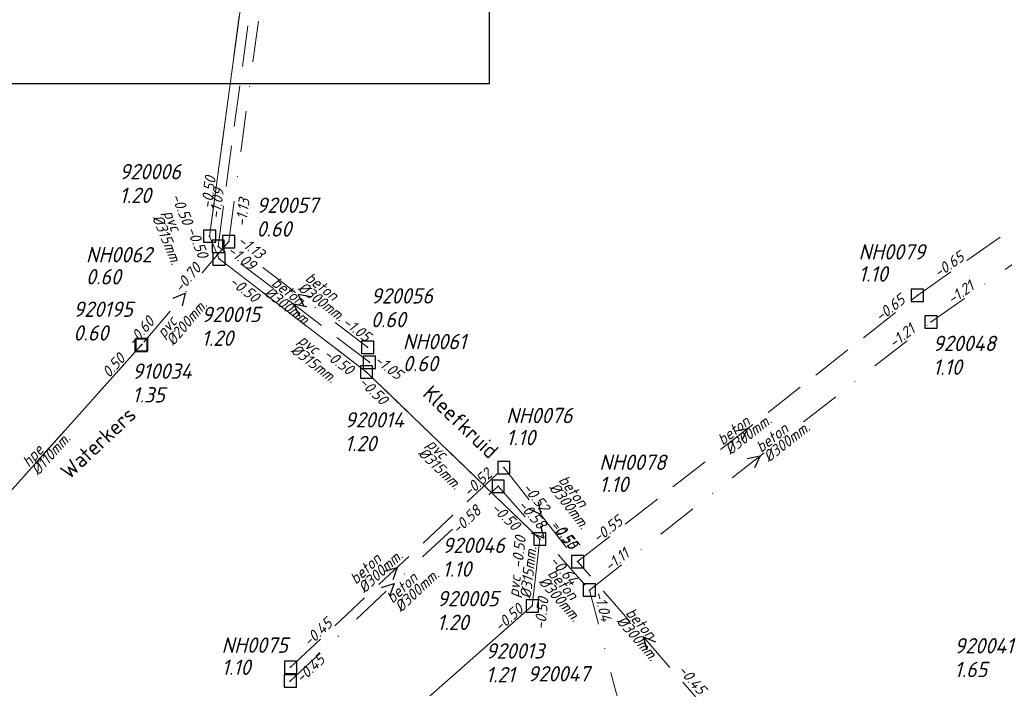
# Model space of a CAD drawing. Header units: metres. Extents: x 152202 to 157341, y 461610 to 468701.
# Tile 202 of 238: x 154324 to 154445, y 468050 to 468132. Entities that reach past the tile are written whole.
import ezdxf
from ezdxf.enums import TextEntityAlignment as Align
from ezdxf.lldxf.tags import DXFTag

# ---------------------------------------------------------------- set-up
doc = ezdxf.new("R2010")
doc.units = ezdxf.units.M
doc.header["$PDMODE"] = 64
doc.header["$PDSIZE"] = 1.5
doc.linetypes.add('RI-HWA', pattern=[7.4, 5, -2.4])
doc.linetypes.add('RI-VWA', pattern=[11, 5, -3, 0, -3])
doc.layers.get('0').update_dxf_attribs({"linetype": 'CONTINUOUS'})
doc.layers.get('DEFPOINTS').update_dxf_attribs({"linetype": 'CONTINUOUS'})
for name, color, linetype, lineweight in [('B-OI-RI-DRUK-G', 190, 'RI-PERS', 18), ('B-OI-RI-HWA-BOB-T18', 150, 'CONTINUOUS', 18), ('B-OI-RI-HWA-MATERIAAL-T18', 150, 'CONTINUOUS', 18), ('B-OI-RI-HWA-PUTDEKSELHOOGTE-T25', 150, 'CONTINUOUS', 25), ('B-OI-RI-HWA-PUTNUMMER-T25', 150, 'CONTINUOUS', 25), ('B-OI-RI-HWA_DIAMETER-T18', 150, 'CONTINUOUS', 18), ('B-OI-RI-HWA_RIOOLPUT-S', 150, 'CONTINUOUS', 25), ('B-OI-RI-HWA_TRANSPORTLEIDING-G', 150, 'RI-HWA', 18), ('B-OI-RI-STROOMRICHTING-S', 252, 'CONTINUOUS', 25), ('B-OI-RI-VWA-BOB-T18', 34, 'CONTINUOUS', 18), ('B-OI-RI-VWA-DIAMETER-T18', 34, 'CONTINUOUS', 18), ('B-OI-RI-VWA-MATERIAAL-T18', 34, 'CONTINUOUS', 18), ('B-OI-RI-VWA_PUTDEKSELHOOGTE-T25', 34, 'CONTINUOUS', 25), ('B-OI-RI-VWA_PUTNUMMER-T25', 34, 'CONTINUOUS', 25), ('B-OI-RI-VWA_RIOOLPUT-S', 34, 'CONTINUOUS', 25), ('B-OI-RI-VWA_TRANSPORTLEIDING-G', 34, 'RI-VWA', 18), ('B-RO-OG-TOPOGRAFIE-T18', 2, 'CONTINUOUS', 18)]:
    doc.layers.add(name, color=color, linetype=linetype, lineweight=lineweight)
doc.styles.add('NLCS-ISO-M200-T18', font='NLCS-ISO.ttf', dxfattribs={"height": 360})
doc.styles.add('NLCS-ISO-M750-T18_CURSIEF', font='NLCS-ISO.ttf', dxfattribs={"oblique": 15, "height": 1.35})
doc.styles.add('NLCS-ISO-M750-T25_CURSIEF', font='NLCS-ISO.ttf', dxfattribs={"oblique": 15, "height": 1.875})
tags = doc.linetypes.add('RI-PERS', pattern='A,7,-2,["P",Standard,S=1.8,R=0,X=-0.5,Y=-0.9],-2,7,-2,[102,NLCS.SHX,S=1,R=180,X=0,Y=0],-2', length=22).pattern_tags.tags
tags[6] = DXFTag(74, 10)

# ---------------------------------------------------------------- blocks, each defined once
blk = doc.blocks.new('ACMAP_ANN_TEMPLATE_hwa-diam')
at = {"style": 'NLCS-ISO-M750-T18_CURSIEF', "oblique": 15}
blk.add_attdef('hwa-diam', (-3.7, -1.3), '', height=1.35, dxfattribs=at)
blk = doc.blocks.new('ACMAP_ANN_TEMPLATE_hwa-materiaal')
at = {"style": 'NLCS-ISO-M750-T18_CURSIEF', "oblique": 15}
blk.add_attdef('hwa-mat', (-3.7, 0.2), '', height=1.35, dxfattribs=at)
blk = doc.blocks.new('ACMAP_ANN_TEMPLATE_hwa-nap-l')
at = {"style": 'NLCS-ISO-M750-T18_CURSIEF', "oblique": 15}
blk.add_attdef('hwa-nap-l', (3.3, 0.2), '', height=1.35, dxfattribs=at)
blk = doc.blocks.new('ACMAP_ANN_TEMPLATE_hwa-nap-r')
at = {"style": 'NLCS-ISO-M750-T18_CURSIEF', "oblique": 15}
blk.add_attdef('hwa-nap-r', (-5.6, 0.2), '', height=1.35, dxfattribs=at)
blk = doc.blocks.new('ACMAP_ANN_TEMPLATE_vwa-diam')
at = {"style": 'NLCS-ISO-M750-T18_CURSIEF', "oblique": 15}
blk.add_attdef('vwa-diam', (0.3, -1.3), '', height=1.35, dxfattribs=at)
blk = doc.blocks.new('ACMAP_ANN_TEMPLATE_vwa-materiaal')
at = {"style": 'NLCS-ISO-M750-T18_CURSIEF', "oblique": 15}
blk.add_attdef('vwa-mat', (0.3, 0.2), '', height=1.35, dxfattribs=at)
blk = doc.blocks.new('ACMAP_ANN_TEMPLATE_vwa-nap-l')
at = {"style": 'NLCS-ISO-M750-T18_CURSIEF', "oblique": 15}
blk.add_attdef('vwa-nap-l', (3.3, 0.2), '', height=1.35, dxfattribs=at)
blk = doc.blocks.new('ACMAP_ANN_TEMPLATE_vwa-nap-r')
at = {"style": 'NLCS-ISO-M750-T18_CURSIEF', "oblique": 15}
blk.add_attdef('vwa-nap-r', (-5.6, 0.2), '', height=1.35, dxfattribs=at)
blk = doc.blocks.new('ACMAP_ANN_TEMPLATE_hwa-puth')
at = {"color": 0, "linetype": 'ByBlock', "style": 'NLCS-ISO-M750-T25_CURSIEF', "oblique": 15}
blk.add_attdef('hwa-puth', (-9, -6.8), '', height=1.88, dxfattribs=at)
blk = doc.blocks.new('ACMAP_ANN_TEMPLATE_hwa-putnr')
at = {"color": 0, "linetype": 'ByBlock', "style": 'NLCS-ISO-M750-T25_CURSIEF', "oblique": 15}
blk.add_attdef('hwa-putnr', (-9, -4.1), '', height=1.88, dxfattribs=at)
blk = doc.blocks.new('ACMAP_ANN_TEMPLATE_vwa-puth')
at = {"style": 'NLCS-ISO-M750-T25_CURSIEF', "oblique": 15}
blk.add_attdef('vwa-puth', (-3, 5), '', height=1.88, dxfattribs=at)
blk = doc.blocks.new('ACMAP_ANN_TEMPLATE_vwa-putnr')
at = {"style": 'NLCS-ISO-M750-T25_CURSIEF', "oblique": 15}
blk.add_attdef('vaw-putnr', (-3, 7.9), '', height=1.88, dxfattribs=at)

msp = doc.modelspace()

# ---------------------------------------------------------------- linework, layer by layer
at = {"layer": 'B-OI-RI-DRUK-G'}
for p, q in [((154347.7, 468105.16), (154382.13, 468360.56)), ((154347.7, 468105.16), (154348.85, 468102.38)), ((154366.89, 468088.55), (154348.85, 468102.38)), ((154311.8, 468061.1), (154339.3, 468091.8)), ((154388.1, 468068.12), (154366.89, 468088.55)), ((154388.1, 468068.12), (154387.18, 468059.95)), ((154387.18, 468059.95), (154336.54, 468015.43))]:
    msp.add_line(p, q, dxfattribs=at)
at = {"layer": 'B-OI-RI-HWA_RIOOLPUT-S', "transparency": 33554623}
for p in [(154348.74, 468103.91), (154434.3, 468097.92), (154367.25, 468089.75), (154383.7, 468076.86), (154392.73, 468065.37), (154357.61, 468052.45)]:
    msp.add_point(p, dxfattribs=at)
at = {"layer": 'B-OI-RI-HWA_TRANSPORTLEIDING-G', "transparency": 33554623}
for p, q in [((154348.74, 468103.91), (154357.43, 468168.42)), ((154434.3, 468097.92), (154479.04, 468129.4)), ((154367.25, 468089.75), (154348.74, 468103.91)), ((154392.73, 468065.37), (154434.3, 468097.92)), ((154357.61, 468052.45), (154383.7, 468076.86)), ((154383.7, 468076.86), (154392.73, 468065.37)), ((154408.88, 468046.86), (154392.73, 468065.37))]:
    msp.add_line(p, q, dxfattribs=at)
at = {"layer": 'B-OI-RI-STROOMRICHTING-S', "transparency": 33554623}
for points in [[(154343.24, 468097.56), (154344.71, 468098.2), (154344.34, 468096.63)], [(154360.11, 468097.73), (154358.53, 468098.03), (154359.24, 468096.59)], [(154359.58, 468096.53), (154357.99, 468096.83), (154358.7, 468095.38)], [(154411.94, 468081.32), (154413.52, 468081.65), (154412.83, 468080.19)], [(154413.49, 468077.96), (154415.07, 468078.29), (154414.38, 468076.83)], [(154387.89, 468072.69), (154388.22, 468071.11), (154386.76, 468071.8)], [(154388.17, 468069.79), (154388.59, 468068.23), (154387.09, 468068.84)], [(154369.11, 468064.2), (154370.65, 468064.66), (154370.1, 468063.15)], [(154368.74, 468062.21), (154370.28, 468062.67), (154369.72, 468061.16)], [(154402.29, 468055.5), (154400.8, 468056.11), (154401.21, 468054.56)]]:
    msp.add_lwpolyline(points, dxfattribs=at)
at = {"layer": 'B-OI-RI-VWA_RIOOLPUT-S', "transparency": 33554623}
for p in [(154347.7, 468105.16), (154350.03, 468104.49), (154348.85, 468102.38), (154435.97, 468094.68), (154339.3, 468091.8), (154339.4, 468091.9), (154367.03, 468091.57), (154366.89, 468088.55), (154383, 468074.58), (154388.1, 468068.12), (154394.17, 468061.89), (154387.18, 468059.95), (154357.56, 468050.76)]:
    msp.add_point(p, dxfattribs=at)
at = {"layer": 'B-OI-RI-VWA_TRANSPORTLEIDING-G', "transparency": 33554623}
for p, q in [((154347.7, 468105.16), (154382.13, 468360.56)), ((154350.03, 468104.49), (154358.46, 468167.07)), ((154435.97, 468094.68), (154487.31, 468130.83)), ((154350.03, 468104.49), (154339.4, 468091.9)), ((154347.7, 468105.16), (154348.85, 468102.38)), ((154367.03, 468091.57), (154350.03, 468104.49)), ((154366.89, 468088.55), (154348.85, 468102.38)), ((154394.17, 468061.89), (154435.97, 468094.68)), ((154311.8, 468061.1), (154339.3, 468091.8)), ((154388.1, 468068.12), (154366.89, 468088.55)), ((154357.56, 468050.76), (154383, 468074.58)), ((154383, 468074.58), (154394.17, 468061.89)), ((154388.1, 468068.12), (154387.18, 468059.95)), ((154400.88, 468036.22), (154394.17, 468061.89)), ((154387.18, 468059.95), (154336.54, 468015.43))]:
    msp.add_line(p, q, dxfattribs=at)
at = {"layer": 'DEFPOINTS', "flags": 128}
msp.add_lwpolyline([(154381.936, 468314.691), (154377.506, 468314.393), (154342.367, 468314.393), (154184.867, 468314.393), (154184.867, 468137.393), (154184.867, 468123.825), (154381.936, 468123.825)], close=True, dxfattribs=at)

# ---------------------------------------------------------------- block references
at = {"layer": 'B-OI-RI-HWA-BOB-T18', "transparency": 33554623}
ref = msp.add_blockref('ACMAP_ANN_TEMPLATE_hwa-nap-l', (154348.74, 468103.91), dxfattribs=dict(at, rotation=82.32799519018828))
ref.add_attrib('hwa-nap-l', '-1.09', (154348.982, 468107.207), dxfattribs={"layer": '0', "color": 0, "linetype": 'ByBlock', "height": 1.35, "rotation": 82.328, "style": 'NLCS-ISO-M750-T18_CURSIEF', "oblique": 15})
ref = msp.add_blockref('ACMAP_ANN_TEMPLATE_hwa-nap-r', (154354.081, 468099.596), dxfattribs=dict(at, rotation=322.5843042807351))
ref.add_attrib('hwa-nap-r', '-1.09', (154349.754, 468103.157), dxfattribs={"layer": '0', "color": 0, "linetype": 'ByBlock', "height": 1.35, "rotation": 322.5843, "style": 'NLCS-ISO-M750-T18_CURSIEF', "oblique": 15})
ref = msp.add_blockref('ACMAP_ANN_TEMPLATE_hwa-nap-l', (154434.3, 468097.92), dxfattribs=dict(at, rotation=35.13102070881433))
ref.add_attrib('hwa-nap-l', '-0.65', (154436.884, 468099.983), dxfattribs={"layer": '0', "color": 0, "linetype": 'ByBlock', "height": 1.35, "rotation": 35.13102, "style": 'NLCS-ISO-M750-T18_CURSIEF', "oblique": 15})
ref = msp.add_blockref('ACMAP_ANN_TEMPLATE_hwa-nap-r', (154434.3, 468097.92), dxfattribs=dict(at, rotation=38.06153358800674))
ref.add_attrib('hwa-nap-r', '-0.65', (154429.768, 468094.625), dxfattribs={"layer": '0', "color": 0, "linetype": 'ByBlock', "height": 1.35, "rotation": 38.06153, "style": 'NLCS-ISO-M750-T18_CURSIEF', "oblique": 15})
ref = msp.add_blockref('ACMAP_ANN_TEMPLATE_hwa-nap-l', (154364.959, 468091.629), dxfattribs=dict(at, rotation=322.5843042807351))
ref.add_attrib('hwa-nap-l', '-1.05', (154367.702, 468089.782), dxfattribs={"layer": '0', "color": 0, "linetype": 'ByBlock', "height": 1.35, "rotation": 322.5843, "style": 'NLCS-ISO-M750-T18_CURSIEF', "oblique": 15})
ref = msp.add_blockref('ACMAP_ANN_TEMPLATE_hwa-nap-r', (154383.7, 468076.86), dxfattribs=dict(at, rotation=43.09462527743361))
ref.add_attrib('hwa-nap-r', '-0.52', (154379.474, 468073.18), dxfattribs={"layer": '0', "color": 0, "linetype": 'ByBlock', "height": 1.35, "rotation": 43.09463, "style": 'NLCS-ISO-M750-T18_CURSIEF', "oblique": 15})
ref = msp.add_blockref('ACMAP_ANN_TEMPLATE_hwa-nap-l', (154383.7, 468076.86), dxfattribs=dict(at, rotation=308.1638328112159))
ref.add_attrib('hwa-nap-l', '-0.52', (154385.896, 468074.389), dxfattribs={"layer": '0', "color": 0, "linetype": 'ByBlock', "height": 1.35, "rotation": 308.16383, "style": 'NLCS-ISO-M750-T18_CURSIEF', "oblique": 15})
ref = msp.add_blockref('ACMAP_ANN_TEMPLATE_hwa-nap-l', (154392.73, 468065.37), dxfattribs=dict(at, rotation=38.06153358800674))
ref.add_attrib('hwa-nap-l', '-0.55', (154395.205, 468067.562), dxfattribs={"layer": '0', "color": 0, "linetype": 'ByBlock', "height": 1.35, "rotation": 38.06153, "style": 'NLCS-ISO-M750-T18_CURSIEF', "oblique": 15})
ref = msp.add_blockref('ACMAP_ANN_TEMPLATE_hwa-nap-r', (154392.73, 468065.37), dxfattribs=dict(at, rotation=311.104741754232))
ref.add_attrib('hwa-nap-r', '-0.50', (154389.199, 468069.721), dxfattribs={"layer": '0', "color": 0, "linetype": 'ByBlock', "height": 1.35, "rotation": 311.10474, "style": 'NLCS-ISO-M750-T18_CURSIEF', "oblique": 15})
ref = msp.add_blockref('ACMAP_ANN_TEMPLATE_hwa-nap-r', (154392.73, 468065.37), dxfattribs=dict(at, rotation=308.1638328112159))
ref.add_attrib('hwa-nap-r', '-0.55', (154389.427, 468069.897), dxfattribs={"layer": '0', "color": 0, "linetype": 'ByBlock', "height": 1.35, "rotation": 308.16383, "style": 'NLCS-ISO-M750-T18_CURSIEF', "oblique": 15})
ref = msp.add_blockref('ACMAP_ANN_TEMPLATE_hwa-nap-l', (154357.61, 468052.45), dxfattribs=dict(at, rotation=43.09462527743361))
ref.add_attrib('hwa-nap-l', '-0.45', (154359.883, 468054.851), dxfattribs={"layer": '0', "color": 0, "linetype": 'ByBlock', "height": 1.35, "rotation": 43.09463, "style": 'NLCS-ISO-M750-T18_CURSIEF', "oblique": 15})
ref = msp.add_blockref('ACMAP_ANN_TEMPLATE_hwa-nap-l', (154402.596, 468054.399), dxfattribs=dict(at, rotation=311.104741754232))
ref.add_attrib('hwa-nap-l', '-0.45', (154404.917, 468052.044), dxfattribs={"layer": '0', "color": 0, "linetype": 'ByBlock', "height": 1.35, "rotation": 311.10474, "style": 'NLCS-ISO-M750-T18_CURSIEF', "oblique": 15})
at = {"layer": 'B-OI-RI-HWA-MATERIAAL-T18', "transparency": 33554623}
ref = msp.add_blockref('ACMAP_ANN_TEMPLATE_hwa-materiaal', (154357.995, 468096.83), dxfattribs=dict(at, rotation=322.5843042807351))
ref.add_attrib('hwa-mat', 'beton', (154355.178, 468099.237), dxfattribs={"layer": '0', "color": 0, "linetype": 'ByBlock', "height": 1.35, "rotation": 322.5843, "style": 'NLCS-ISO-M750-T18_CURSIEF', "oblique": 15})
ref = msp.add_blockref('ACMAP_ANN_TEMPLATE_hwa-materiaal', (154413.515, 468081.645), dxfattribs=dict(at, rotation=38.06153358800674))
ref.add_attrib('hwa-mat', 'beton', (154410.479, 468079.521), dxfattribs={"layer": '0', "color": 0, "linetype": 'ByBlock', "height": 1.35, "rotation": 38.06153, "style": 'NLCS-ISO-M750-T18_CURSIEF', "oblique": 15})
ref = msp.add_blockref('ACMAP_ANN_TEMPLATE_hwa-materiaal', (154392.453, 468072.276), dxfattribs=dict(at, rotation=308.1638328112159))
ref.add_attrib('hwa-mat', 'beton', (154390.324, 468075.309), dxfattribs={"layer": '0', "color": 0, "linetype": 'ByBlock', "height": 1.35, "rotation": 308.16383, "style": 'NLCS-ISO-M750-T18_CURSIEF', "oblique": 15})
ref = msp.add_blockref('ACMAP_ANN_TEMPLATE_hwa-materiaal', (154368.441, 468064.895), dxfattribs=dict(at, rotation=43.09462527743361))
ref.add_attrib('hwa-mat', 'beton', (154365.602, 468062.514), dxfattribs={"layer": '0', "color": 0, "linetype": 'ByBlock', "height": 1.35, "rotation": 43.09463, "style": 'NLCS-ISO-M750-T18_CURSIEF', "oblique": 15})
ref = msp.add_blockref('ACMAP_ANN_TEMPLATE_hwa-materiaal', (154400.805, 468056.115), dxfattribs=dict(at, rotation=311.104741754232))
ref.add_attrib('hwa-mat', 'beton', (154398.523, 468059.034), dxfattribs={"layer": '0', "color": 0, "linetype": 'ByBlock', "height": 1.35, "rotation": 311.10474, "style": 'NLCS-ISO-M750-T18_CURSIEF', "oblique": 15})
at = {"layer": 'B-OI-RI-HWA-PUTDEKSELHOOGTE-T25', "transparency": 33554623}
for p, values in [((154341.562, 468106.057), {'hwa-puth': '0.60'}), ((154436.108, 468106.402), {'hwa-puth': '1.10'}), ((154380.339, 468095.435), {'hwa-puth': '0.60'}), ((154392.984, 468086.392), {'hwa-puth': '1.10'}), ((154404.378, 468080.677), {'hwa-puth': '1.10'}), ((154358.162, 468058.311), {'hwa-puth': '1.10'})]:
    msp.add_blockref('ACMAP_ANN_TEMPLATE_hwa-puth', p, dxfattribs=at).add_auto_attribs(values)
at = {"layer": 'B-OI-RI-HWA-PUTNUMMER-T25', "transparency": 33554623}
for p, values in [((154341.562, 468106.057), {'hwa-putnr': 'NH0062'}), ((154436.108, 468106.402), {'hwa-putnr': 'NH0079'}), ((154380.339, 468095.435), {'hwa-putnr': 'NH0061'}), ((154392.984, 468086.392), {'hwa-putnr': 'NH0076'}), ((154404.378, 468080.677), {'hwa-putnr': 'NH0078'}), ((154358.162, 468058.311), {'hwa-putnr': 'NH0075'})]:
    msp.add_blockref('ACMAP_ANN_TEMPLATE_hwa-putnr', p, dxfattribs=at).add_auto_attribs(values)
at = {"layer": 'B-OI-RI-HWA_DIAMETER-T18', "transparency": 33554623}
ref = msp.add_blockref('ACMAP_ANN_TEMPLATE_hwa-diam', (154357.995, 468096.83), dxfattribs=dict(at, rotation=322.5843042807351))
ref.add_attrib('hwa-diam', '%%c300mm.', (154354.266, 468098.046), dxfattribs={"layer": '0', "color": 0, "linetype": 'ByBlock', "height": 1.35, "rotation": 322.5843, "style": 'NLCS-ISO-M750-T18_CURSIEF', "oblique": 15})
ref = msp.add_blockref('ACMAP_ANN_TEMPLATE_hwa-diam', (154413.515, 468081.645), dxfattribs=dict(at, rotation=38.06153358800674))
ref.add_attrib('hwa-diam', '%%c300mm.', (154411.403, 468078.34), dxfattribs={"layer": '0', "color": 0, "linetype": 'ByBlock', "height": 1.35, "rotation": 38.06153, "style": 'NLCS-ISO-M750-T18_CURSIEF', "oblique": 15})
ref = msp.add_blockref('ACMAP_ANN_TEMPLATE_hwa-diam', (154392.453, 468072.276), dxfattribs=dict(at, rotation=308.1638328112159))
ref.add_attrib('hwa-diam', '%%c300mm.', (154389.145, 468074.382), dxfattribs={"layer": '0', "color": 0, "linetype": 'ByBlock', "height": 1.35, "rotation": 308.16383, "style": 'NLCS-ISO-M750-T18_CURSIEF', "oblique": 15})
ref = msp.add_blockref('ACMAP_ANN_TEMPLATE_hwa-diam', (154368.441, 468064.895), dxfattribs=dict(at, rotation=43.09462527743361))
ref.add_attrib('hwa-diam', '%%c300mm.', (154366.627, 468061.418), dxfattribs={"layer": '0', "color": 0, "linetype": 'ByBlock', "height": 1.35, "rotation": 43.09463, "style": 'NLCS-ISO-M750-T18_CURSIEF', "oblique": 15})
ref = msp.add_blockref('ACMAP_ANN_TEMPLATE_hwa-diam', (154400.805, 468056.115), dxfattribs=dict(at, rotation=311.104741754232))
ref.add_attrib('hwa-diam', '%%c300mm.', (154397.393, 468058.048), dxfattribs={"layer": '0', "color": 0, "linetype": 'ByBlock', "height": 1.35, "rotation": 311.10474, "style": 'NLCS-ISO-M750-T18_CURSIEF', "oblique": 15})
at = {"layer": 'B-OI-RI-VWA-BOB-T18', "transparency": 33554623}
ref = msp.add_blockref('ACMAP_ANN_TEMPLATE_vwa-nap-l', (154347.7, 468105.16), dxfattribs=dict(at, rotation=82.32234828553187))
ref.add_attrib('vwa-nap-l', '-0.50', (154347.943, 468108.457), dxfattribs={"layer": '0', "color": 0, "linetype": 'ByBlock', "height": 1.35, "rotation": 82.32235, "style": 'NLCS-ISO-M750-T18_CURSIEF', "oblique": 15})
ref = msp.add_blockref('ACMAP_ANN_TEMPLATE_vwa-nap-l', (154351.908, 468102.955), dxfattribs=dict(at, rotation=82.32800773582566))
ref.add_attrib('vwa-nap-l', '-1.13', (154352.15, 468106.252), dxfattribs={"layer": '0', "color": 0, "linetype": 'ByBlock', "height": 1.35, "rotation": 82.32801, "style": 'NLCS-ISO-M750-T18_CURSIEF', "oblique": 15})
ref = msp.add_blockref('ACMAP_ANN_TEMPLATE_vwa-nap-r', (154344.917, 468104.802), dxfattribs=dict(at, rotation=292.4733662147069))
ref.add_attrib('vwa-nap-r', '-0.50', (154342.961, 468110.053), dxfattribs={"layer": '0', "color": 0, "linetype": 'ByBlock', "height": 1.35, "rotation": 292.47337, "style": 'NLCS-ISO-M750-T18_CURSIEF', "oblique": 15})
ref = msp.add_blockref('ACMAP_ANN_TEMPLATE_vwa-nap-l', (154343.394, 468108.982), dxfattribs=dict(at, rotation=292.4733662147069))
ref.add_attrib('vwa-nap-l', '-0.50', (154344.84, 468106.009), dxfattribs={"layer": '0', "color": 0, "linetype": 'ByBlock', "height": 1.35, "rotation": 292.47337, "style": 'NLCS-ISO-M750-T18_CURSIEF', "oblique": 15})
ref = msp.add_blockref('ACMAP_ANN_TEMPLATE_vwa-nap-r', (154355.345, 468100.81), dxfattribs=dict(at, rotation=322.7651660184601))
ref.add_attrib('vwa-nap-r', '-1.13', (154351.008, 468104.358), dxfattribs={"layer": '0', "color": 0, "linetype": 'ByBlock', "height": 1.35, "rotation": 322.76517, "style": 'NLCS-ISO-M750-T18_CURSIEF', "oblique": 15})
ref = msp.add_blockref('ACMAP_ANN_TEMPLATE_vwa-nap-l', (154342.252, 468095.499), dxfattribs=dict(at, rotation=49.82489873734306))
ref.add_attrib('vwa-nap-l', '-0.70', (154344.228, 468098.149), dxfattribs={"layer": '0', "color": 0, "linetype": 'ByBlock', "height": 1.35, "rotation": 49.8249, "style": 'NLCS-ISO-M750-T18_CURSIEF', "oblique": 15})
ref = msp.add_blockref('ACMAP_ANN_TEMPLATE_vwa-nap-r', (154354.318, 468095.8), dxfattribs=dict(at, rotation=322.5251539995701))
ref.add_attrib('vwa-nap-r', '-0.50', (154349.996, 468099.366), dxfattribs={"layer": '0', "color": 0, "linetype": 'ByBlock', "height": 1.35, "rotation": 322.52515, "style": 'NLCS-ISO-M750-T18_CURSIEF', "oblique": 15})
ref = msp.add_blockref('ACMAP_ANN_TEMPLATE_vwa-nap-l', (154435.97, 468094.68), dxfattribs=dict(at, rotation=35.15049986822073))
ref.add_attrib('vwa-nap-l', '-1.21', (154438.553, 468096.743), dxfattribs={"layer": '0', "color": 0, "linetype": 'ByBlock', "height": 1.35, "rotation": 35.1505, "style": 'NLCS-ISO-M750-T18_CURSIEF', "oblique": 15})
ref = msp.add_blockref('ACMAP_ANN_TEMPLATE_vwa-nap-r', (154342.261, 468095.73), dxfattribs=dict(at, rotation=49.82489873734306))
ref.add_attrib('vwa-nap-r', '-0.60', (154338.495, 468091.58), dxfattribs={"layer": '0', "color": 0, "linetype": 'ByBlock', "height": 1.35, "rotation": 49.8249, "style": 'NLCS-ISO-M750-T18_CURSIEF', "oblique": 15})
ref = msp.add_blockref('ACMAP_ANN_TEMPLATE_vwa-nap-l', (154361.065, 468096.246), dxfattribs=dict(at, rotation=322.7651660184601))
ref.add_attrib('vwa-nap-l', '-1.05', (154363.813, 468094.409), dxfattribs={"layer": '0', "color": 0, "linetype": 'ByBlock', "height": 1.35, "rotation": 322.76517, "style": 'NLCS-ISO-M750-T18_CURSIEF', "oblique": 15})
ref = msp.add_blockref('ACMAP_ANN_TEMPLATE_vwa-nap-r', (154435.97, 468094.68), dxfattribs=dict(at, rotation=38.11240227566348))
ref.add_attrib('vwa-nap-r', '-1.21', (154431.44, 468091.381), dxfattribs={"layer": '0', "color": 0, "linetype": 'ByBlock', "height": 1.35, "rotation": 38.1124, "style": 'NLCS-ISO-M750-T18_CURSIEF', "oblique": 15})
ref = msp.add_blockref('ACMAP_ANN_TEMPLATE_vwa-nap-r', (154339.3, 468091.8), dxfattribs=dict(at, rotation=48.1471146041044))
ref.add_attrib('vwa-nap-r', '0.50', (154335.415, 468087.762), dxfattribs={"layer": '0', "color": 0, "linetype": 'ByBlock', "height": 1.35, "rotation": 48.14711, "style": 'NLCS-ISO-M750-T18_CURSIEF', "oblique": 15})
ref = msp.add_blockref('ACMAP_ANN_TEMPLATE_vwa-nap-l', (154358.79, 468092.367), dxfattribs=dict(at, rotation=322.5251539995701))
ref.add_attrib('vwa-nap-l', '-0.50', (154361.531, 468090.518), dxfattribs={"layer": '0', "color": 0, "linetype": 'ByBlock', "height": 1.35, "rotation": 322.52515, "style": 'NLCS-ISO-M750-T18_CURSIEF', "oblique": 15})
ref = msp.add_blockref('ACMAP_ANN_TEMPLATE_vwa-nap-r', (154369.758, 468083.143), dxfattribs=dict(at, rotation=316.0731383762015))
ref.add_attrib('vwa-nap-r', '-0.50', (154365.864, 468087.172), dxfattribs={"layer": '0', "color": 0, "linetype": 'ByBlock', "height": 1.35, "rotation": 316.07314, "style": 'NLCS-ISO-M750-T18_CURSIEF', "oblique": 15})
ref = msp.add_blockref('ACMAP_ANN_TEMPLATE_vwa-nap-r', (154382.301, 468072.298), dxfattribs=dict(at, rotation=43.11640840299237))
ref.add_attrib('vwa-nap-r', '-0.58', (154378.077, 468068.617), dxfattribs={"layer": '0', "color": 0, "linetype": 'ByBlock', "height": 1.35, "rotation": 43.11641, "style": 'NLCS-ISO-M750-T18_CURSIEF', "oblique": 15})
ref = msp.add_blockref('ACMAP_ANN_TEMPLATE_vwa-nap-l', (154379.52, 468073.943), dxfattribs=dict(at, rotation=316.0731383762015))
ref.add_attrib('vwa-nap-l', '-0.50', (154382.035, 468071.798), dxfattribs={"layer": '0', "color": 0, "linetype": 'ByBlock', "height": 1.35, "rotation": 316.07314, "style": 'NLCS-ISO-M750-T18_CURSIEF', "oblique": 15})
ref = msp.add_blockref('ACMAP_ANN_TEMPLATE_vwa-nap-l', (154383, 468074.58), dxfattribs=dict(at, rotation=311.3549011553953))
ref.add_attrib('vwa-nap-l', '-0.58', (154385.331, 468072.235), dxfattribs={"layer": '0', "color": 0, "linetype": 'ByBlock', "height": 1.35, "rotation": 311.3549, "style": 'NLCS-ISO-M750-T18_CURSIEF', "oblique": 15})
ref = msp.add_blockref('ACMAP_ANN_TEMPLATE_vwa-nap-l', (154385.793, 468061.167), dxfattribs=dict(at, rotation=83.57515370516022))
ref.add_attrib('vwa-nap-l', '-0.50', (154385.964, 468064.469), dxfattribs={"layer": '0', "color": 0, "linetype": 'ByBlock', "height": 1.35, "rotation": 83.57515, "style": 'NLCS-ISO-M750-T18_CURSIEF', "oblique": 15})
ref = msp.add_blockref('ACMAP_ANN_TEMPLATE_vwa-nap-l', (154394.17, 468061.89), dxfattribs=dict(at, rotation=38.11240227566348))
ref.add_attrib('vwa-nap-l', '-1.11', (154396.643, 468064.084), dxfattribs={"layer": '0', "color": 0, "linetype": 'ByBlock', "height": 1.35, "rotation": 38.1124, "style": 'NLCS-ISO-M750-T18_CURSIEF', "oblique": 15})
ref = msp.add_blockref('ACMAP_ANN_TEMPLATE_vwa-nap-r', (154392.766, 468061.041), dxfattribs=dict(at, rotation=311.3549011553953))
ref.add_attrib('vwa-nap-r', '-0.64', (154389.216, 468065.376), dxfattribs={"layer": '0', "color": 0, "linetype": 'ByBlock', "height": 1.35, "rotation": 311.3549, "style": 'NLCS-ISO-M750-T18_CURSIEF', "oblique": 15})
ref = msp.add_blockref('ACMAP_ANN_TEMPLATE_vwa-nap-r', (154389.575, 468062.524), dxfattribs=dict(at, rotation=83.57515370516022))
ref.add_attrib('vwa-nap-r', '-0.50', (154388.749, 468056.981), dxfattribs={"layer": '0', "color": 0, "linetype": 'ByBlock', "height": 1.35, "rotation": 83.57515, "style": 'NLCS-ISO-M750-T18_CURSIEF', "oblique": 15})
ref = msp.add_blockref('ACMAP_ANN_TEMPLATE_vwa-nap-r', (154395.919, 468056.093), dxfattribs=dict(at, rotation=284.6490371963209))
ref.add_attrib('vwa-nap-r', '-1.04', (154394.696, 468061.562), dxfattribs={"layer": '0', "color": 0, "linetype": 'ByBlock', "height": 1.35, "rotation": 284.64904, "style": 'NLCS-ISO-M750-T18_CURSIEF', "oblique": 15})
ref = msp.add_blockref('ACMAP_ANN_TEMPLATE_vwa-nap-l', (154380.883, 468054.376), dxfattribs=dict(at, rotation=41.32021939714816))
ref.add_attrib('vwa-nap-l', '-0.50', (154383.23, 468056.705), dxfattribs={"layer": '0', "color": 0, "linetype": 'ByBlock', "height": 1.35, "rotation": 41.32022, "style": 'NLCS-ISO-M750-T18_CURSIEF', "oblique": 15})
ref = msp.add_blockref('ACMAP_ANN_TEMPLATE_vwa-nap-l', (154356.694, 468048.019), dxfattribs=dict(at, rotation=43.11640840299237))
ref.add_attrib('vwa-nap-l', '-0.45', (154358.966, 468050.42), dxfattribs={"layer": '0', "color": 0, "linetype": 'ByBlock', "height": 1.35, "rotation": 43.11641, "style": 'NLCS-ISO-M750-T18_CURSIEF', "oblique": 15})
at = {"layer": 'B-OI-RI-VWA-DIAMETER-T18', "transparency": 33554623}
ref = msp.add_blockref('ACMAP_ANN_TEMPLATE_vwa-diam', (154341.722, 468108.224), dxfattribs=dict(at, rotation=292.4733662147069))
ref.add_attrib('vwa-diam', '%%c315mm.', (154340.635, 468107.45), dxfattribs={"layer": '0', "color": 0, "linetype": 'ByBlock', "height": 1.35, "rotation": 292.47337, "style": 'NLCS-ISO-M750-T18_CURSIEF', "oblique": 15})
ref = msp.add_blockref('ACMAP_ANN_TEMPLATE_vwa-diam', (154358.933, 468099.858), dxfattribs=dict(at, rotation=322.7651660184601))
ref.add_attrib('vwa-diam', '%%c300mm.', (154358.385, 468098.641), dxfattribs={"layer": '0', "color": 0, "linetype": 'ByBlock', "height": 1.35, "rotation": 322.76517, "style": 'NLCS-ISO-M750-T18_CURSIEF', "oblique": 15})
ref = msp.add_blockref('ACMAP_ANN_TEMPLATE_vwa-diam', (154342.069, 468092.271), dxfattribs=dict(at, rotation=49.82489873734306))
ref.add_attrib('vwa-diam', '%%c200mm.', (154343.256, 468091.662), dxfattribs={"layer": '0', "color": 0, "linetype": 'ByBlock', "height": 1.35, "rotation": 49.8249, "style": 'NLCS-ISO-M750-T18_CURSIEF', "oblique": 15})
ref = msp.add_blockref('ACMAP_ANN_TEMPLATE_vwa-diam', (154358.069, 468092.244), dxfattribs=dict(at, rotation=322.5251539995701))
ref.add_attrib('vwa-diam', '%%c315mm.', (154357.516, 468091.03), dxfattribs={"layer": '0', "color": 0, "linetype": 'ByBlock', "height": 1.35, "rotation": 322.52515, "style": 'NLCS-ISO-M750-T18_CURSIEF', "oblique": 15})
ref = msp.add_blockref('ACMAP_ANN_TEMPLATE_vwa-diam', (154415.07, 468078.285), dxfattribs=dict(at, rotation=38.11240227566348))
ref.add_attrib('vwa-diam', '%%c300mm.', (154416.108, 468077.447), dxfattribs={"layer": '0', "color": 0, "linetype": 'ByBlock', "height": 1.35, "rotation": 38.1124, "style": 'NLCS-ISO-M750-T18_CURSIEF', "oblique": 15})
ref = msp.add_blockref('ACMAP_ANN_TEMPLATE_vwa-diam', (154325.55, 468076.45), dxfattribs=dict(at, rotation=48.1471146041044))
ref.add_attrib('vwa-diam', '%%c110mm.', (154326.718, 468075.806), dxfattribs={"layer": '0', "color": 0, "linetype": 'ByBlock', "height": 1.35, "rotation": 48.14711, "style": 'NLCS-ISO-M750-T18_CURSIEF', "oblique": 15})
ref = msp.add_blockref('ACMAP_ANN_TEMPLATE_vwa-diam', (154373.801, 468079.66), dxfattribs=dict(at, rotation=316.0731383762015))
ref.add_attrib('vwa-diam', '%%c315mm.', (154373.115, 468078.515), dxfattribs={"layer": '0', "color": 0, "linetype": 'ByBlock', "height": 1.35, "rotation": 316.07314, "style": 'NLCS-ISO-M750-T18_CURSIEF', "oblique": 15})
ref = msp.add_blockref('ACMAP_ANN_TEMPLATE_vwa-diam', (154385.674, 468060.629), dxfattribs=dict(at, rotation=83.57515370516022))
ref.add_attrib('vwa-diam', '%%c315mm.', (154387, 468060.782), dxfattribs={"layer": '0', "color": 0, "linetype": 'ByBlock', "height": 1.35, "rotation": 83.57515, "style": 'NLCS-ISO-M750-T18_CURSIEF', "oblique": 15})
ref = msp.add_blockref('ACMAP_ANN_TEMPLATE_vwa-diam', (154369.991, 468059.833), dxfattribs=dict(at, rotation=43.11640840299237))
ref.add_attrib('vwa-diam', '%%c300mm.', (154371.099, 468059.089), dxfattribs={"layer": '0', "color": 0, "linetype": 'ByBlock', "height": 1.35, "rotation": 43.11641, "style": 'NLCS-ISO-M750-T18_CURSIEF', "oblique": 15})
ref = msp.add_blockref('ACMAP_ANN_TEMPLATE_vwa-diam', (154388.642, 468063.937), dxfattribs=dict(at, rotation=311.3549011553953))
ref.add_attrib('vwa-diam', '%%c300mm.', (154387.865, 468062.853), dxfattribs={"layer": '0', "color": 0, "linetype": 'ByBlock', "height": 1.35, "rotation": 311.3549, "style": 'NLCS-ISO-M750-T18_CURSIEF', "oblique": 15})
at = {"layer": 'B-OI-RI-VWA-MATERIAAL-T18', "transparency": 33554623}
ref = msp.add_blockref('ACMAP_ANN_TEMPLATE_vwa-materiaal', (154341.722, 468108.224), dxfattribs=dict(at, rotation=292.4733662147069))
ref.add_attrib('vwa-mat', 'pvc', (154342.021, 468108.023), dxfattribs={"layer": '0', "color": 0, "linetype": 'ByBlock', "height": 1.35, "rotation": 292.47337, "style": 'NLCS-ISO-M750-T18_CURSIEF', "oblique": 15})
ref = msp.add_blockref('ACMAP_ANN_TEMPLATE_vwa-materiaal', (154358.933, 468099.858), dxfattribs=dict(at, rotation=322.7651660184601))
ref.add_attrib('vwa-mat', 'beton', (154359.292, 468099.835), dxfattribs={"layer": '0', "color": 0, "linetype": 'ByBlock', "height": 1.35, "rotation": 322.76517, "style": 'NLCS-ISO-M750-T18_CURSIEF', "oblique": 15})
ref = msp.add_blockref('ACMAP_ANN_TEMPLATE_vwa-materiaal', (154342.069, 468092.271), dxfattribs=dict(at, rotation=49.82489873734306))
ref.add_attrib('vwa-mat', 'pvc', (154342.11, 468092.629), dxfattribs={"layer": '0', "color": 0, "linetype": 'ByBlock', "height": 1.35, "rotation": 49.8249, "style": 'NLCS-ISO-M750-T18_CURSIEF', "oblique": 15})
ref = msp.add_blockref('ACMAP_ANN_TEMPLATE_vwa-materiaal', (154358.069, 468092.244), dxfattribs=dict(at, rotation=322.5251539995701))
ref.add_attrib('vwa-mat', 'pvc', (154358.428, 468092.221), dxfattribs={"layer": '0', "color": 0, "linetype": 'ByBlock', "height": 1.35, "rotation": 322.52515, "style": 'NLCS-ISO-M750-T18_CURSIEF', "oblique": 15})
ref = msp.add_blockref('ACMAP_ANN_TEMPLATE_vwa-materiaal', (154415.07, 468078.285), dxfattribs=dict(at, rotation=38.11240227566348))
ref.add_attrib('vwa-mat', 'beton', (154415.183, 468078.628), dxfattribs={"layer": '0', "color": 0, "linetype": 'ByBlock', "height": 1.35, "rotation": 38.1124, "style": 'NLCS-ISO-M750-T18_CURSIEF', "oblique": 15})
ref = msp.add_blockref('ACMAP_ANN_TEMPLATE_vwa-materiaal', (154325.55, 468076.45), dxfattribs=dict(at, rotation=48.1471146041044))
ref.add_attrib('vwa-mat', 'hpe', (154325.601, 468076.807), dxfattribs={"layer": '0', "color": 0, "linetype": 'ByBlock', "height": 1.35, "rotation": 48.14711, "style": 'NLCS-ISO-M750-T18_CURSIEF', "oblique": 15})
ref = msp.add_blockref('ACMAP_ANN_TEMPLATE_vwa-materiaal', (154373.801, 468079.66), dxfattribs=dict(at, rotation=316.0731383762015))
ref.add_attrib('vwa-mat', 'pvc', (154374.156, 468079.596), dxfattribs={"layer": '0', "color": 0, "linetype": 'ByBlock', "height": 1.35, "rotation": 316.07314, "style": 'NLCS-ISO-M750-T18_CURSIEF', "oblique": 15})
ref = msp.add_blockref('ACMAP_ANN_TEMPLATE_vwa-materiaal', (154388.642, 468063.937), dxfattribs=dict(at, rotation=311.3549011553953))
ref.add_attrib('vwa-mat', 'beton', (154388.991, 468063.844), dxfattribs={"layer": '0', "color": 0, "linetype": 'ByBlock', "height": 1.35, "rotation": 311.3549, "style": 'NLCS-ISO-M750-T18_CURSIEF', "oblique": 15})
ref = msp.add_blockref('ACMAP_ANN_TEMPLATE_vwa-materiaal', (154369.991, 468059.833), dxfattribs=dict(at, rotation=43.11640840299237))
ref.add_attrib('vwa-mat', 'beton', (154370.073, 468060.184), dxfattribs={"layer": '0', "color": 0, "linetype": 'ByBlock', "height": 1.35, "rotation": 43.11641, "style": 'NLCS-ISO-M750-T18_CURSIEF', "oblique": 15})
ref = msp.add_blockref('ACMAP_ANN_TEMPLATE_vwa-materiaal', (154385.674, 468060.629), dxfattribs=dict(at, rotation=83.57515370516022))
ref.add_attrib('vwa-mat', 'pvc', (154385.509, 468060.949), dxfattribs={"layer": '0', "color": 0, "linetype": 'ByBlock', "height": 1.35, "rotation": 83.57515, "style": 'NLCS-ISO-M750-T18_CURSIEF', "oblique": 15})
at = {"layer": 'B-OI-RI-VWA_PUTDEKSELHOOGTE-T25', "transparency": 33554623}
ref = msp.add_blockref('ACMAP_ANN_TEMPLATE_vwa-puth', (154339.663, 468104.215), dxfattribs=at)
ref.add_attrib('vwa-puth', '1.20', (154336.663, 468109.215), dxfattribs={"layer": '0', "color": 0, "linetype": 'ByBlock', "height": 1.875, "style": 'NLCS-ISO-M750-T25_CURSIEF', "oblique": 15})
ref = msp.add_blockref('ACMAP_ANN_TEMPLATE_vwa-puth', (154356.434, 468100.11), dxfattribs=at)
ref.add_attrib('vwa-puth', '0.60', (154353.434, 468105.11), dxfattribs={"layer": '0', "color": 0, "linetype": 'ByBlock', "height": 1.875, "style": 'NLCS-ISO-M750-T25_CURSIEF', "oblique": 15})
ref = msp.add_blockref('ACMAP_ANN_TEMPLATE_vwa-puth', (154370.429, 468089.025), dxfattribs=at)
ref.add_attrib('vwa-puth', '0.60', (154367.429, 468094.025), dxfattribs={"layer": '0', "color": 0, "linetype": 'ByBlock', "height": 1.875, "style": 'NLCS-ISO-M750-T25_CURSIEF', "oblique": 15})
ref = msp.add_blockref('ACMAP_ANN_TEMPLATE_vwa-puth', (154334.027, 468087.392), dxfattribs=at)
ref.add_attrib('vwa-puth', '0.60', (154331.027, 468092.392), dxfattribs={"layer": '0', "color": 0, "linetype": 'ByBlock', "height": 1.875, "style": 'NLCS-ISO-M750-T25_CURSIEF', "oblique": 15})
ref = msp.add_blockref('ACMAP_ANN_TEMPLATE_vwa-puth', (154349.71, 468086.751), dxfattribs=at)
ref.add_attrib('vwa-puth', '1.20', (154346.71, 468091.751), dxfattribs={"layer": '0', "color": 0, "linetype": 'ByBlock', "height": 1.875, "style": 'NLCS-ISO-M750-T25_CURSIEF', "oblique": 15})
ref = msp.add_blockref('ACMAP_ANN_TEMPLATE_vwa-puth', (154439.194, 468083.213), dxfattribs=at)
ref.add_attrib('vwa-puth', '1.10', (154436.194, 468088.213), dxfattribs={"layer": '0', "color": 0, "linetype": 'ByBlock', "height": 1.875, "style": 'NLCS-ISO-M750-T25_CURSIEF', "oblique": 15})
ref = msp.add_blockref('ACMAP_ANN_TEMPLATE_vwa-puth', (154341.234, 468079.821), dxfattribs=at)
ref.add_attrib('vwa-puth', '1.35', (154338.234, 468084.821), dxfattribs={"layer": '0', "color": 0, "linetype": 'ByBlock', "height": 1.875, "style": 'NLCS-ISO-M750-T25_CURSIEF', "oblique": 15})
ref = msp.add_blockref('ACMAP_ANN_TEMPLATE_vwa-puth', (154367.234, 468073.866), dxfattribs=at)
ref.add_attrib('vwa-puth', '1.20', (154364.234, 468078.866), dxfattribs={"layer": '0', "color": 0, "linetype": 'ByBlock', "height": 1.875, "style": 'NLCS-ISO-M750-T25_CURSIEF', "oblique": 15})
ref = msp.add_blockref('ACMAP_ANN_TEMPLATE_vwa-puth', (154379.175, 468058.522), dxfattribs=at)
ref.add_attrib('vwa-puth', '1.10', (154376.175, 468063.522), dxfattribs={"layer": '0', "color": 0, "linetype": 'ByBlock', "height": 1.875, "style": 'NLCS-ISO-M750-T25_CURSIEF', "oblique": 15})
ref = msp.add_blockref('ACMAP_ANN_TEMPLATE_vwa-puth', (154378.523, 468052.002), dxfattribs=at)
ref.add_attrib('vwa-puth', '1.20', (154375.523, 468057.002), dxfattribs={"layer": '0', "color": 0, "linetype": 'ByBlock', "height": 1.875, "style": 'NLCS-ISO-M750-T25_CURSIEF', "oblique": 15})
ref = msp.add_blockref('ACMAP_ANN_TEMPLATE_vwa-puth', (154441.83, 468046.24), dxfattribs=at)
ref.add_attrib('vwa-puth', '1.65', (154438.83, 468051.24), dxfattribs={"layer": '0', "color": 0, "linetype": 'ByBlock', "height": 1.875, "style": 'NLCS-ISO-M750-T25_CURSIEF', "oblique": 15})
ref = msp.add_blockref('ACMAP_ANN_TEMPLATE_vwa-puth', (154384.488, 468045.608), dxfattribs=at)
ref.add_attrib('vwa-puth', '1.21', (154381.488, 468050.608), dxfattribs={"layer": '0', "color": 0, "linetype": 'ByBlock', "height": 1.875, "style": 'NLCS-ISO-M750-T25_CURSIEF', "oblique": 15})
at = {"layer": 'B-OI-RI-VWA_PUTNUMMER-T25', "transparency": 33554623}
ref = msp.add_blockref('ACMAP_ANN_TEMPLATE_vwa-putnr', (154339.663, 468104.215), dxfattribs=at)
ref.add_attrib('vaw-putnr', '920006', (154336.663, 468112.115), dxfattribs={"layer": '0', "color": 0, "linetype": 'ByBlock', "height": 1.875, "style": 'NLCS-ISO-M750-T25_CURSIEF', "oblique": 15})
ref = msp.add_blockref('ACMAP_ANN_TEMPLATE_vwa-putnr', (154356.434, 468100.11), dxfattribs=at)
ref.add_attrib('vaw-putnr', '920057', (154353.434, 468108.01), dxfattribs={"layer": '0', "color": 0, "linetype": 'ByBlock', "height": 1.875, "style": 'NLCS-ISO-M750-T25_CURSIEF', "oblique": 15})
ref = msp.add_blockref('ACMAP_ANN_TEMPLATE_vwa-putnr', (154370.429, 468089.025), dxfattribs=at)
ref.add_attrib('vaw-putnr', '920056', (154367.429, 468096.925), dxfattribs={"layer": '0', "color": 0, "linetype": 'ByBlock', "height": 1.875, "style": 'NLCS-ISO-M750-T25_CURSIEF', "oblique": 15})
ref = msp.add_blockref('ACMAP_ANN_TEMPLATE_vwa-putnr', (154334.027, 468087.392), dxfattribs=at)
ref.add_attrib('vaw-putnr', '920195', (154331.027, 468095.292), dxfattribs={"layer": '0', "color": 0, "linetype": 'ByBlock', "height": 1.875, "style": 'NLCS-ISO-M750-T25_CURSIEF', "oblique": 15})
ref = msp.add_blockref('ACMAP_ANN_TEMPLATE_vwa-putnr', (154349.71, 468086.751), dxfattribs=at)
ref.add_attrib('vaw-putnr', '920015', (154346.71, 468094.651), dxfattribs={"layer": '0', "color": 0, "linetype": 'ByBlock', "height": 1.875, "style": 'NLCS-ISO-M750-T25_CURSIEF', "oblique": 15})
ref = msp.add_blockref('ACMAP_ANN_TEMPLATE_vwa-putnr', (154439.194, 468083.213), dxfattribs=at)
ref.add_attrib('vaw-putnr', '920048', (154436.194, 468091.113), dxfattribs={"layer": '0', "color": 0, "linetype": 'ByBlock', "height": 1.875, "style": 'NLCS-ISO-M750-T25_CURSIEF', "oblique": 15})
ref = msp.add_blockref('ACMAP_ANN_TEMPLATE_vwa-putnr', (154341.234, 468079.821), dxfattribs=at)
ref.add_attrib('vaw-putnr', '910034', (154338.234, 468087.721), dxfattribs={"layer": '0', "color": 0, "linetype": 'ByBlock', "height": 1.875, "style": 'NLCS-ISO-M750-T25_CURSIEF', "oblique": 15})
ref = msp.add_blockref('ACMAP_ANN_TEMPLATE_vwa-putnr', (154367.234, 468073.866), dxfattribs=at)
ref.add_attrib('vaw-putnr', '920014', (154364.234, 468081.766), dxfattribs={"layer": '0', "color": 0, "linetype": 'ByBlock', "height": 1.875, "style": 'NLCS-ISO-M750-T25_CURSIEF', "oblique": 15})
ref = msp.add_blockref('ACMAP_ANN_TEMPLATE_vwa-putnr', (154379.175, 468058.522), dxfattribs=at)
ref.add_attrib('vaw-putnr', '920046', (154376.175, 468066.422), dxfattribs={"layer": '0', "color": 0, "linetype": 'ByBlock', "height": 1.875, "style": 'NLCS-ISO-M750-T25_CURSIEF', "oblique": 15})
ref = msp.add_blockref('ACMAP_ANN_TEMPLATE_vwa-putnr', (154378.523, 468052.002), dxfattribs=at)
ref.add_attrib('vaw-putnr', '920005', (154375.523, 468059.902), dxfattribs={"layer": '0', "color": 0, "linetype": 'ByBlock', "height": 1.875, "style": 'NLCS-ISO-M750-T25_CURSIEF', "oblique": 15})
ref = msp.add_blockref('ACMAP_ANN_TEMPLATE_vwa-putnr', (154384.488, 468045.608), dxfattribs=at)
ref.add_attrib('vaw-putnr', '920013', (154381.488, 468053.508), dxfattribs={"layer": '0', "color": 0, "linetype": 'ByBlock', "height": 1.875, "style": 'NLCS-ISO-M750-T25_CURSIEF', "oblique": 15})
ref = msp.add_blockref('ACMAP_ANN_TEMPLATE_vwa-putnr', (154441.83, 468046.24), dxfattribs=at)
ref.add_attrib('vaw-putnr', '920041', (154438.83, 468054.14), dxfattribs={"layer": '0', "color": 0, "linetype": 'ByBlock', "height": 1.875, "style": 'NLCS-ISO-M750-T25_CURSIEF', "oblique": 15})
ref = msp.add_blockref('ACMAP_ANN_TEMPLATE_vwa-putnr', (154389.606, 468042.813), dxfattribs=at)
ref.add_attrib('vaw-putnr', '920047', (154386.606, 468050.713), dxfattribs={"layer": '0', "color": 0, "linetype": 'ByBlock', "height": 1.875, "style": 'NLCS-ISO-M750-T25_CURSIEF', "oblique": 15})

# ---------------------------------------------------------------- texts
at = {"layer": 'B-RO-OG-TOPOGRAFIE-T18', "style": 'NLCS-ISO-M200-T18'}
for s, rotation, p in [('Kleefkruid', 316.3, (154378.429, 468082.446)), ('Waterkers', 43.1, (154334.045, 468079.908))]:
    msp.add_text(s, height=1.875, rotation=rotation, dxfattribs=at).set_placement(p, align=Align.MIDDLE)

doc.saveas('drawing.dxf')
